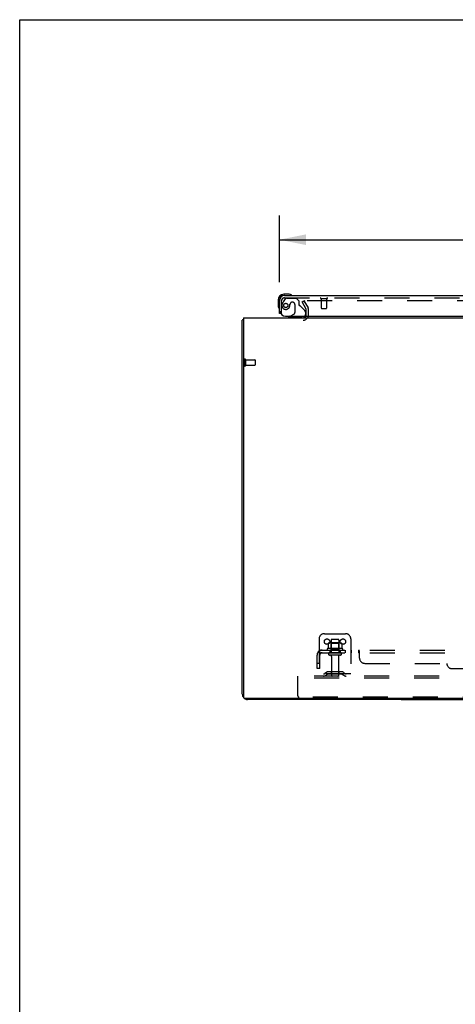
# Model space of a CAD drawing. Header units: inches. Extents: x 0 to 215, y 0 to 139.
# Tile 90 of 103: x 0 to 21, y 92 to 139. Entities that reach past the tile are written whole.
import ezdxf

# ---------------------------------------------------------------- set-up
doc = ezdxf.new("R2010")
doc.units = ezdxf.units.IN
doc.header["$LTSCALE"] = 11.804375
doc.header["$MEASUREMENT"] = 0
doc.linetypes.add('HIDDEN', pattern=[0.2, 0.1, -0.1])
doc.layers.get('0').update_dxf_attribs({"linetype": 'CONTINUOUS'})
for name, color, linetype in [('DEFAULT_2', 8, 'HIDDEN'), ('DIMENSIONS', 7, 'CONTINUOUS'), ('DOOR_ASSEMBLY', 7, 'CONTINUOUS'), ('SUBPANEL', 7, 'CONTINUOUS')]:
    doc.layers.add(name, color=color, linetype=linetype)
doc.styles.get("Standard").update_dxf_attribs({"font": 'arial.ttf'})
doc.dimstyles.new('DIMSTYLE_1', dxfattribs={"dimtxt": 0.946875, "dimasz": 1.2625, "dimexe": 0.09, "dimexo": 0.07, "dimgap": 0.0375, "dimtad": 0, "dimtih": 1, "dimtoh": 1, "dimzin": 4, "dimdsep": 46, "dimtxsty": 'Standard', "dimblk": '_FILLED', "dimblk1": '_FILLED', "dimblk2": '_FILLED', "dimcen": 0.09, "dimadec": 3, "dimazin": 1, "dimtfac": 1, "dimtdec": 3, "dimtofl": 0, "dimtmove": 0, "dimatfit": 3, "dimldrblk": '_FILLED', "dimfxl": 0, "dimtolj": 1, "dimtzin": 4, "dimarcsym": 0})

# ---------------------------------------------------------------- blocks, each defined once
blk = doc.blocks.new('_FILLED')
at = {"color": 0, "linetype": 'ByBlock'}
blk.add_solid([(0, 0), (-1, 0.2), (-1, -0.2)], dxfattribs=at)
blk = doc.blocks.new('*D8')
at = {"layer": 'DIMENSIONS', "color": 2, "linetype": 'Continuous'}
for p, q in [((12.262, 126.496), (12.262, 129.632)), ((48.45, 126.496), (48.45, 129.632)), ((12.262, 128.495), (26.063, 128.495)), ((48.45, 128.495), (34.648, 128.495))]:
    blk.add_line(p, q, dxfattribs=at)
at = {"layer": 'DIMENSIONS', "color": 2, "linetype": 'Continuous', "xscale": 1.2625, "yscale": 1.2625, "zscale": 1.2625, "rotation": 180}
blk.add_blockref('_FILLED', (12.262, 128.495), dxfattribs=at)
at = {"layer": 'DIMENSIONS', "color": 2, "linetype": 'Continuous', "xscale": 1.2625, "yscale": 1.2625, "zscale": 1.2625}
blk.add_blockref('_FILLED', (48.45, 128.495), dxfattribs=at)
at = {"layer": 'DIMENSIONS', "color": 2, "linetype": 'Continuous', "insert": (30.356, 128.969), "char_height": 0.9469, "width": 7.63836, "attachment_point": 2, "line_spacing_factor": 0.9}
blk.add_mtext('36.19 DOOR', dxfattribs=at)

msp = doc.modelspace()

# ---------------------------------------------------------------- linework, layer by layer
at = {"color": 7, "linetype": 'Continuous'}
for p, q in [((0, 0), (0, 138.875)), ((0, 138.875), (214.625, 138.875)), ((18.012, 106.853), (18.012, 106.801)), ((18.012, 106.801), (43.262, 106.801))]:
    msp.add_line(p, q, dxfattribs=at)
at = {"color": 3, "linetype": 'Continuous'}
for p, q in [((10.512, 107.047), (10.512, 124.697)), ((10.564, 124.801), (10.564, 106.913)), ((10.564, 124.801), (50.71, 124.801)), ((50.65, 106.853), (10.624, 106.853)), ((18.012, 106.801), (10.759, 106.801))]:
    msp.add_line(p, q, dxfattribs=at)
for points in [[(10.548, 124.712), (10.54, 124.711), (10.536, 124.71), (10.533, 124.709), (10.53, 124.709), (10.527, 124.708), (10.524, 124.707), (10.521, 124.706), (10.519, 124.705), (10.517, 124.704), (10.516, 124.703), (10.514, 124.702), (10.513, 124.701), (10.513, 124.7), (10.512, 124.698), (10.512, 124.697)], [(10.564, 124.716), (10.564, 124.716), (10.56, 124.715), (10.556, 124.714), (10.552, 124.713), (10.548, 124.712)]]:
    msp.add_lwpolyline(points, dxfattribs=at)
for centre, radius, start, end in [((13.391, 124.943), 0.142, 270, 333.5334), ((10.759, 107.047), 0.246, 180, 219.4274), ((10.624, 106.913), 0.06, 180, 270), ((10.759, 107.047), 0.246, 230.5726, 270)]:
    msp.add_arc(centre, radius, start, end, dxfattribs=at)
at = {"layer": 'DEFAULT_2', "color": 8, "linetype": 'HIDDEN'}
for p, q in [((13.333, 125.561), (13.423, 125.613)), ((13.529, 125.221), (13.333, 125.561)), ((13.423, 125.613), (13.619, 125.273)), ((47.806, 125.613), (13.469, 125.613)), ((13.533, 124.943), (13.533, 125.205)), ((13.637, 124.943), (13.637, 125.205)), ((10.616, 122.839), (10.616, 122.555)), ((10.659, 122.839), (10.659, 122.555)), ((10.659, 122.821), (11.106, 122.821)), ((11.116, 122.811), (11.116, 122.583)), ((10.659, 122.573), (11.106, 122.573)), ((14.137, 109.655), (14.137, 107.905)), ((14.387, 109.905), (15.387, 109.905)), ((15.637, 109.655), (15.637, 107.905)), ((15.243, 109.2), (14.531, 109.2)), ((14.568, 109.444), (14.568, 109.226)), ((15.143, 109.466), (14.631, 109.466)), ((14.704, 109.446), (14.684, 109.466)), ((14.7, 109.6), (14.7, 109.005)), ((14.704, 109.15), (14.704, 109.446)), ((15.071, 109.446), (14.704, 109.446)), ((15.045, 109.63), (14.73, 109.63)), ((15.071, 109.446), (15.091, 109.466)), ((15.071, 109.15), (15.071, 109.446)), ((15.075, 109.6), (15.075, 109.005)), ((15.206, 109.444), (15.206, 109.226)), ((14.553, 109.13), (15.221, 109.13)), ((15.145, 109.005), (14.63, 109.005)), ((15.145, 108.895), (14.63, 108.895)), ((14.704, 109.15), (14.684, 109.13)), ((15.071, 109.15), (14.704, 109.15)), ((14.722, 108.832), (14.722, 107.935)), ((15.052, 108.832), (15.052, 107.935)), ((15.071, 109.15), (15.091, 109.13)), ((13.137, 107.801), (13.137, 107.905)), ((48.137, 107.905), (13.137, 107.905)), ((13.137, 106.967), (13.137, 107.801)), ((48.137, 107.801), (13.137, 107.801)), ((15.637, 108.009), (14.137, 108.009)), ((14.48, 108.077), (14.412, 108.028)), ((14.541, 107.993), (14.473, 107.944)), ((15.228, 108.099), (14.547, 108.099)), ((15.228, 107.995), (14.547, 107.995)), ((14.712, 108.099), (14.712, 107.995)), ((15.062, 108.099), (15.062, 107.995)), ((15.233, 107.993), (15.301, 107.944)), ((15.294, 108.077), (15.362, 108.028)), ((48.075, 106.905), (13.2, 106.905))]:
    msp.add_line(p, q, dxfattribs=at)
for points in [[(13.469, 125.613), (13.467, 125.613), (13.465, 125.613), (13.463, 125.612), (13.461, 125.612), (13.459, 125.611), (13.457, 125.61), (13.456, 125.609), (13.454, 125.608), (13.453, 125.606), (13.452, 125.605), (13.451, 125.603), (13.45, 125.602), (13.449, 125.6), (13.449, 125.598), (13.449, 125.597), (13.449, 125.596)], [(13.449, 125.596), (13.449, 125.595), (13.449, 125.593), (13.449, 125.591), (13.45, 125.59), (13.451, 125.588)], [(14.568, 109.226), (14.568, 109.225), (14.568, 109.224), (14.568, 109.223), (14.567, 109.222), (14.567, 109.221), (14.567, 109.221), (14.566, 109.22), (14.566, 109.22), (14.566, 109.219), (14.565, 109.219), (14.565, 109.219), (14.565, 109.218), (14.564, 109.218), (14.564, 109.218), (14.564, 109.218), (14.563, 109.218), (14.563, 109.217), (14.563, 109.217)], [(14.574, 109.454), (14.573, 109.453), (14.571, 109.452), (14.57, 109.45), (14.569, 109.449), (14.569, 109.447), (14.568, 109.446), (14.568, 109.444)], [(15.2, 109.454), (15.201, 109.453), (15.203, 109.452), (15.204, 109.45), (15.205, 109.449), (15.205, 109.447), (15.206, 109.446), (15.206, 109.444)], [(15.211, 109.217), (15.211, 109.217), (15.211, 109.218), (15.21, 109.218), (15.21, 109.218), (15.21, 109.218), (15.21, 109.218), (15.209, 109.219), (15.209, 109.219), (15.209, 109.219), (15.208, 109.22), (15.208, 109.22), (15.208, 109.221), (15.207, 109.221), (15.207, 109.222), (15.207, 109.223), (15.206, 109.224), (15.206, 109.225), (15.206, 109.226)]]:
    msp.add_lwpolyline(points, dxfattribs=at)
for centre in [(14.512, 109.53), (15.262, 109.53)]:
    msp.add_circle(centre, 0.128, dxfattribs=at)
for centre, radius, start, end in [((13.5, 125.205), 0.033, 0, 30), ((13.5, 125.205), 0.137, 0, 30), ((13.391, 124.943), 0.246, 270, 360), ((13.391, 124.943), 0.142, 333.5334, 360), ((10.638, 122.839), 0.0215, 0, 180), ((11.106, 122.811), 0.01, 0, 90), ((10.638, 122.555), 0.0215, 180, 360), ((11.106, 122.583), 0.01, 270, 360), ((14.387, 109.655), 0.25, 90, 180), ((15.387, 109.655), 0.25, 0, 90), ((14.553, 109.168), 0.0384, 124.4497, 270), ((14.887, 108.599), 0.698, 117.6814, 120.6631), ((14.631, 109.324), 0.141, 90, 113.95), ((14.73, 109.6), 0.03, 90, 180), ((15.045, 109.6), 0.03, 0, 90), ((15.143, 109.324), 0.141, 66.05, 90), ((14.887, 108.599), 0.698, 59.3369, 62.3186), ((15.221, 109.168), 0.0384, 270, 55.5503), ((14.63, 108.95), 0.055, 90, 270), ((14.66, 108.832), 0.0625, 0, 90), ((15.115, 108.832), 0.0625, 90, 180), ((15.145, 108.95), 0.055, 270, 90), ((14.351, 108.113), 0.104, 270, 305.7539), ((14.351, 108.113), 0.208, 270, 305.7539), ((14.547, 107.985), 0.114, 90, 125.7539), ((14.547, 107.985), 0.01, 90, 125.7539), ((14.752, 107.935), 0.03, 180, 270), ((15.022, 107.935), 0.03, 270, 360), ((15.228, 107.985), 0.114, 54.2461, 90), ((15.228, 107.985), 0.01, 54.2461, 90), ((15.423, 108.113), 0.208, 234.2461, 270), ((15.423, 108.113), 0.104, 234.2461, 270), ((13.2, 106.967), 0.0625, 180, 270)]:
    msp.add_arc(centre, radius, start, end, dxfattribs=at)
at = {"layer": 'DOOR_ASSEMBLY', "color": 7, "linetype": 'Continuous'}
for p, q in [((12.721, 125.919), (12.465, 125.919)), ((12.759, 125.916), (12.721, 125.919)), ((12.202, 125.656), (12.202, 125.399)), ((12.262, 125.656), (12.262, 125.612)), ((12.509, 125.859), (12.465, 125.859)), ((12.202, 125.399), (12.205, 125.361)), ((12.338, 125.005), (12.262, 125.005)), ((12.773, 124.88), (12.704, 124.84)), ((12.704, 124.801), (12.704, 124.84))]:
    msp.add_line(p, q, dxfattribs=at)
at = {"layer": 'DOOR_ASSEMBLY', "color": 3, "linetype": 'Continuous'}
for p, q in [((12.262, 125.005), (12.262, 125.612)), ((12.509, 125.859), (48.203, 125.859)), ((12.554, 124.88), (48.388, 124.88))]:
    msp.add_line(p, q, dxfattribs=at)
at = {"layer": 'DOOR_ASSEMBLY', "color": 8, "linetype": 'HIDDEN'}
for p, q in [((12.366, 125.005), (12.366, 125.612)), ((12.542, 125.7), (12.441, 125.556)), ((12.509, 125.755), (48.203, 125.755)), ((12.607, 125.734), (13.058, 125.734)), ((12.763, 125.444), (12.763, 125.455)), ((12.894, 125.542), (12.861, 125.542)), ((12.992, 125.444), (12.992, 125.064)), ((13.184, 125.608), (13.058, 125.734)), ((13.184, 125.608), (13.184, 125.429)), ((14.224, 125.712), (14.508, 125.712)), ((14.242, 125.712), (14.242, 125.265)), ((14.49, 125.712), (14.49, 125.265)), ((12.366, 125.005), (12.338, 125.005)), ((12.773, 124.88), (12.942, 124.978)), ((13.243, 125.37), (13.462, 125.151)), ((13.491, 125.08), (13.491, 124.958)), ((14.252, 125.255), (14.48, 125.255)), ((13.334, 124.801), (12.704, 124.801))]:
    msp.add_line(p, q, dxfattribs=at)
msp.add_circle((12.566, 125.392), 0.101, dxfattribs=at)
at = {"layer": 'DOOR_ASSEMBLY', "color": 7, "linetype": 'Continuous'}
for centre, radius, start, end in [((12.465, 125.656), 0.263, 90, 180), ((12.721, 125.669), 0.25, 59.1101, 90), ((12.465, 125.656), 0.203, 90, 180), ((12.842, 125.874), 0.015, 270, 353.6204), ((12.842, 125.87), 0.015, 6.3796, 59.1101), ((12.452, 125.399), 0.25, 180, 210.8899), ((12.25, 125.279), 0.015, 210.8899, 263.6204), ((12.247, 125.279), 0.015, 276.3796, 360), ((13.334, 124.958), 0.157, 270, 330.1697)]:
    msp.add_arc(centre, radius, start, end, dxfattribs=at)
at = {"layer": 'DOOR_ASSEMBLY', "color": 3, "linetype": 'Continuous'}
for centre, radius, start, end in [((12.509, 125.612), 0.246, 90, 180), ((12.554, 125.13), 0.25, 180, 270)]:
    msp.add_arc(centre, radius, start, end, dxfattribs=at)
at = {"layer": 'DOOR_ASSEMBLY', "color": 8, "linetype": 'HIDDEN'}
for centre, radius, start, end in [((12.509, 125.612), 0.142, 90, 180), ((12.566, 125.392), 0.187, 163.1561, 342.1518), ((12.756, 125.334), 0.386, 144.9, 163.1561), ((12.607, 125.655), 0.079, 90, 144.9), ((12.37, 125.455), 0.393, 342.0702, 358.3401), ((12.861, 125.444), 0.098, 90, 180), ((12.894, 125.444), 0.098, 0, 90), ((14.224, 125.733), 0.0215, 90, 270), ((14.508, 125.733), 0.0215, 270, 90), ((12.892, 125.064), 0.1, 300.092, 360), ((13.223, 125.429), 0.039, 180, 248.3904), ((13.172, 125.299), 0.1, 45, 68.3904), ((13.391, 125.08), 0.1, 0, 45), ((14.252, 125.265), 0.01, 180, 270), ((14.48, 125.265), 0.01, 270, 360), ((13.334, 124.958), 0.157, 330.1697, 360)]:
    msp.add_arc(centre, radius, start, end, dxfattribs=at)
at = {"layer": 'SUBPANEL', "color": 8, "linetype": 'HIDDEN'}
for p, q in [((14.043, 108.255), (14.043, 108.893)), ((14.13, 109.076), (14.209, 108.979)), ((14.168, 109.005), (14.168, 109.13)), ((14.168, 109.13), (47.106, 109.13)), ((14.168, 109.005), (47.106, 109.005)), ((14.168, 108.255), (14.168, 108.893)), ((14.637, 109.13), (14.637, 109.005)), ((15.137, 109.13), (15.137, 109.005)), ((15.365, 109.13), (15.365, 109.005)), ((15.646, 109.13), (15.646, 109.005)), ((16.008, 109.005), (16.008, 109.13)), ((16.009, 109.005), (16.008, 109.005)), ((16.012, 109.003), (16.011, 109.004)), ((16.015, 109.001), (16.014, 109.002)), ((16.035, 108.979), (16.033, 108.98)), ((16.038, 108.979), (16.037, 108.979)), ((16.043, 108.755), (16.043, 109.076)), ((14.168, 108.505), (14.043, 108.505)), ((14.168, 108.255), (14.043, 108.255)), ((16.293, 108.505), (20.168, 108.505)), ((20.418, 108.255), (40.856, 108.255))]:
    msp.add_line(p, q, dxfattribs=at)
for points in [[(14.13, 109.076), (14.132, 109.078), (14.134, 109.08), (14.136, 109.083), (14.138, 109.086), (14.14, 109.089), (14.142, 109.093), (14.143, 109.096), (14.145, 109.1)], [(14.145, 109.1), (14.148, 109.107), (14.15, 109.11), (14.151, 109.114), (14.153, 109.117), (14.154, 109.119), (14.156, 109.122), (14.158, 109.124), (14.16, 109.126), (14.162, 109.128), (14.163, 109.129), (14.165, 109.129), (14.167, 109.13), (14.168, 109.13)], [(14.191, 109.001), (14.191, 109.001), (14.191, 109.001), (14.191, 109.001), (14.191, 109.001), (14.191, 109.002), (14.19, 109.002), (14.19, 109.003), (14.19, 109.003), (14.189, 109.004), (14.189, 109.005), (14.189, 109.005), (14.188, 109.006), (14.188, 109.006), (14.188, 109.007), (14.187, 109.008), (14.187, 109.008), (14.186, 109.009), (14.186, 109.01), (14.186, 109.011), (14.185, 109.011), (14.185, 109.012), (14.185, 109.013), (14.184, 109.014), (14.184, 109.014), (14.184, 109.015), (14.183, 109.016), (14.183, 109.017), (14.182, 109.017), (14.182, 109.018), (14.182, 109.019), (14.181, 109.02), (14.181, 109.021), (14.181, 109.022), (14.18, 109.023), (14.18, 109.024), (14.179, 109.024), (14.179, 109.025), (14.179, 109.026), (14.178, 109.027), (14.178, 109.028), (14.178, 109.029), (14.177, 109.03), (14.177, 109.031), (14.176, 109.033), (14.176, 109.034), (14.176, 109.035), (14.175, 109.036), (14.175, 109.037), (14.175, 109.038), (14.174, 109.039), (14.174, 109.04), (14.173, 109.041), (14.173, 109.043), (14.173, 109.044), (14.172, 109.045), (14.172, 109.046), (14.172, 109.047), (14.172, 109.048), (14.171, 109.049), (14.171, 109.05), (14.171, 109.051), (14.17, 109.052), (14.17, 109.053), (14.17, 109.054), (14.17, 109.055), (14.17, 109.056), (14.169, 109.057), (14.169, 109.058), (14.169, 109.059), (14.169, 109.06), (14.169, 109.061), (14.169, 109.062), (14.168, 109.062), (14.168, 109.063), (14.168, 109.064), (14.168, 109.064), (14.168, 109.064)], [(14.168, 109.064), (14.168, 109.064), (14.168, 109.064), (14.168, 109.064), (14.168, 109.064), (14.168, 109.064), (14.168, 109.064), (14.168, 109.063), (14.168, 109.063), (14.168, 109.062), (14.168, 109.062)], [(14.196, 108.987), (14.192, 108.99), (14.19, 108.992), (14.188, 108.994), (14.185, 108.996), (14.183, 108.998), (14.181, 109), (14.178, 109.001), (14.176, 109.002), (14.174, 109.003), (14.172, 109.004), (14.17, 109.005), (14.168, 109.005)], [(14.188, 109.004), (14.189, 109.004), (14.189, 109.003), (14.19, 109.003), (14.19, 109.002), (14.19, 109.002), (14.191, 109.002), (14.191, 109.001), (14.191, 109.001), (14.191, 109.001), (14.191, 109.001), (14.191, 109.001)], [(14.209, 108.979), (14.209, 108.979), (14.208, 108.979), (14.207, 108.979), (14.206, 108.979), (14.205, 108.979), (14.204, 108.98), (14.202, 108.981), (14.201, 108.982), (14.199, 108.984), (14.198, 108.985), (14.196, 108.987)], [(16.018, 109.124), (16.016, 109.126), (16.014, 109.128), (16.013, 109.129), (16.011, 109.129), (16.009, 109.13), (16.008, 109.13)], [(16.017, 109), (16.015, 109.001), (16.014, 109.002), (16.012, 109.003), (16.011, 109.004), (16.009, 109.005), (16.008, 109.005)], [(16.013, 109.129), (16.011, 109.129), (16.009, 109.13)], [(16.02, 108.996), (16.018, 108.998), (16.017, 109)], [(16.022, 109.119), (16.02, 109.122), (16.018, 109.124)], [(16.024, 108.99), (16.021, 108.994), (16.02, 108.996)], [(16.026, 109.11), (16.025, 109.114), (16.023, 109.117), (16.022, 109.119)], [(16.026, 108.987), (16.025, 108.988), (16.024, 108.99)], [(16.029, 109.104), (16.028, 109.107), (16.026, 109.11)], [(16.043, 108.979), (16.042, 108.979), (16.04, 108.979), (16.038, 108.979), (16.037, 108.979), (16.035, 108.979), (16.033, 108.98), (16.032, 108.981), (16.03, 108.982), (16.029, 108.984), (16.028, 108.985), (16.026, 108.987)], [(16.032, 108.981), (16.03, 108.982), (16.029, 108.984), (16.028, 108.985)], [(16.04, 109.08), (16.039, 109.083), (16.037, 109.086), (16.035, 109.089), (16.034, 109.093), (16.032, 109.096), (16.029, 109.104)], [(16.043, 109.076), (16.042, 109.078), (16.04, 109.08)], [(16.043, 108.979), (16.042, 108.979), (16.04, 108.979)]]:
    msp.add_lwpolyline(points, dxfattribs=at)
for centre, radius, start, end in [((14.28, 108.893), 0.237, 90, 180), ((14.28, 108.893), 0.112, 90, 180), ((16.293, 108.755), 0.25, 180, 270), ((20.418, 108.505), 0.25, 180, 270)]:
    msp.add_arc(centre, radius, start, end, dxfattribs=at)

# ---------------------------------------------------------------- dimensions: what is measured, and where the dimension line sits
at = {"layer": 'DIMENSIONS', "color": 2, "linetype": 'Continuous'}
dim = msp.add_linear_dim(base=(12.262, 128.495), p1=(48.45, 126.426), p2=(12.262, 126.426), angle=180, text='<> DOOR', dimstyle='DIMSTYLE_1', dxfattribs=at)
dim.commit()
dim.dimension.update_dxf_attribs({"geometry": '*D8', "text_midpoint": (30.356, 128.495), "dimtype": 160})

doc.saveas('drawing.dxf')
